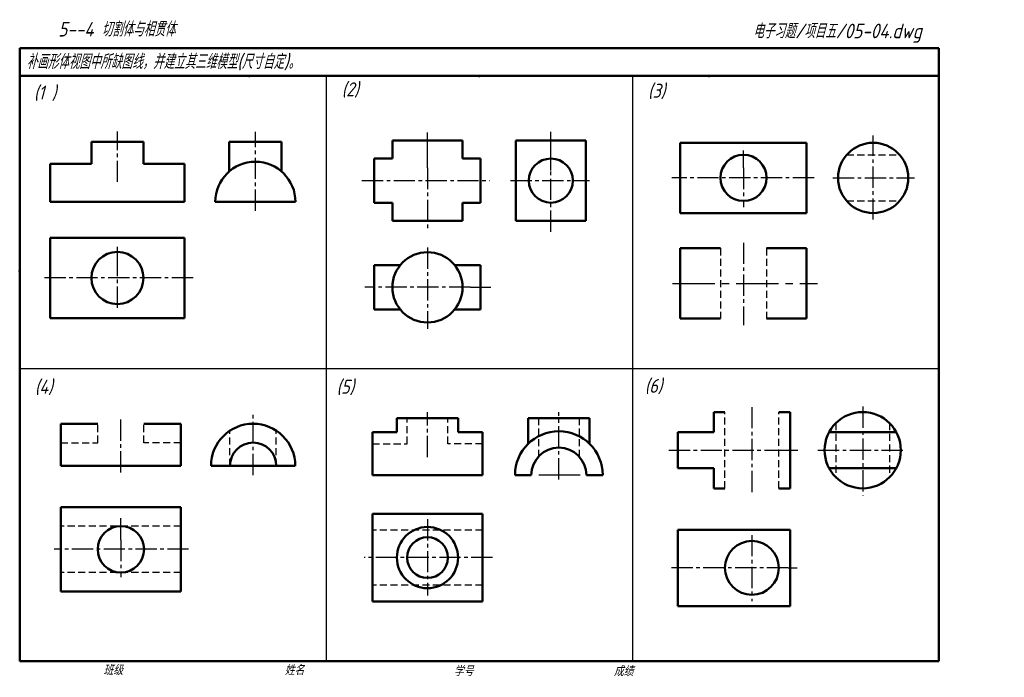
# Model space of a CAD drawing. Header units: millimetres. Extents: x 79 to 432, y 66 to 302.
import ezdxf

# ---------------------------------------------------------------- set-up
doc = ezdxf.new("R2010")
doc.units = ezdxf.units.MM
doc.header["$LTSCALE"] = 0.8
doc.linetypes.add('CENTER2', pattern=[28.575, 19.05, -3.175, 3.175, -3.175])
doc.linetypes.add('DASHED2', pattern=[9.525, 6.35, -3.175])
for name, color, linetype, lineweight in [('文字层', 227, 'Continuous', 20), ('点画线层', 3, 'CENTER2', 25), ('粗实线层', 7, 'Continuous', 50), ('虚线层', 2, 'DASHED2', 25)]:
    doc.layers.add(name, color=color, linetype=linetype, lineweight=lineweight)
doc.layers.add('细实线层', color=7, linetype='Continuous')
doc.styles.add('工程字体（斜）', font='gbeitc.shx', dxfattribs={"bigfont": 'gbcbig.shx'})
doc.styles.add('工程斜体', font='gbeitc.shx', dxfattribs={"bigfont": 'gbcbig.shx'})

msp = doc.modelspace()

# ---------------------------------------------------------------- linework, layer by layer
at = {"layer": '点画线层', "color": 7, "ltscale": 0.5}
for p, q in [((114, 244), (114, 262.1)), ((163.54, 233.65), (163.54, 261.95)), ((385.38, 230.49), (385.38, 260.64)), ((225.33, 249.05), (225.33, 226.86)), ((269.66, 226.11), (269.66, 248.13)), ((338.81, 249.05), (338.81, 234.98)), ((201.8, 244.47), (247.61, 244.47)), ((255.14, 244.47), (283.47, 244.47)), ((364.15, 245.45), (313.14, 245.45)), ((370.94, 245.45), (400.22, 245.45)), ((225.33, 220.49), (225.33, 191.29)), ((338.81, 222.21), (338.81, 192.6)), ((114, 198.81), (114, 213.43)), ((141.16, 209.54), (86.77, 209.54)), ((240.73, 206.19), (202.83, 206.19)), ((341.83, 163.21), (341.83, 131.8)), ((381.62, 163.39), (381.62, 131.49)), ((115.23, 139.72), (115.23, 159.8)), ((162.73, 138.82), (162.73, 160.81)), ((225.33, 145.23), (225.33, 161.38)), ((272.51, 137.27), (272.51, 161.35)), ((312.02, 147.74), (353.95, 147.74)), ((365.56, 147.74), (397.31, 147.74)), ((225.33, 122.99), (225.33, 95.6)), ((341.83, 117.3), (341.83, 93.61)), ((115.23, 115.52), (115.23, 102.18)), ((139.57, 112.17), (91.31, 112.17)), ((248.67, 109.2), (202.62, 109.2)), ((354.87, 105.5), (312.46, 105.5))]:
    msp.add_line(p, q, dxfattribs=at)
at = {"layer": '点画线层', "color": 7}
for p, q in [((225.33, 249.05), (225.33, 261.71)), ((269.66, 248.13), (269.66, 261.94)), ((338.81, 249.05), (338.81, 255.27)), ((114, 213.43), (114, 220.77)), ((240.73, 206.19), (248.11, 206.19)), ((313.3, 207.6), (365.43, 207.6)), ((353.95, 147.74), (358.33, 147.74)), ((115.23, 115.52), (115.23, 123.35)), ((354.87, 105.5), (358.1, 105.5))]:
    msp.add_line(p, q, dxfattribs=at)
at = {"layer": '粗实线层', "color": 7, "ltscale": 0.5}
for p, q in [((408.91, 292.03), (78.91, 292.03)), ((78.91, 292.03), (78.91, 282.03)), ((408.91, 282.03), (408.91, 292.03)), ((78.91, 282.03), (78.91, 72.03)), ((238.88, 282.03), (78.91, 282.03)), ((408.91, 282.03), (238.88, 282.03)), ((408.91, 72.03), (408.91, 282.03)), ((123.36, 258.46), (104.64, 258.46)), ((104.64, 258.46), (104.64, 250.54)), ((123.36, 250.54), (123.36, 258.46)), ((172.9, 258.46), (154.18, 258.46)), ((154.18, 258.46), (154.18, 247.8)), ((172.9, 258.46), (172.9, 247.8)), ((212.73, 258.87), (237.93, 258.87)), ((212.73, 252.39), (212.73, 258.87)), ((237.93, 252.39), (237.93, 258.87)), ((282.26, 258.87), (257.06, 258.87)), ((257.06, 258.87), (257.06, 230.07)), ((282.26, 230.07), (282.26, 258.87)), ((361.49, 258.05), (316.13, 258.05)), ((316.13, 258.05), (316.13, 232.85)), ((361.49, 232.85), (361.49, 258.05)), ((206.25, 252.39), (206.25, 236.55)), ((212.73, 252.39), (206.25, 252.39)), ((244.41, 252.39), (237.93, 252.39)), ((244.41, 252.39), (244.41, 236.55)), ((89.88, 236.86), (89.88, 250.54)), ((104.64, 250.54), (89.88, 250.54)), ((138.12, 250.54), (123.36, 250.54)), ((138.12, 236.86), (138.12, 250.54)), ((89.88, 236.86), (138.12, 236.86)), ((149.14, 236.86), (177.94, 236.86)), ((212.73, 236.55), (206.25, 236.55)), ((212.73, 230.07), (212.73, 236.55)), ((237.93, 230.07), (237.93, 236.55)), ((244.41, 236.55), (237.93, 236.55)), ((212.73, 230.07), (237.93, 230.07)), ((257.06, 230.07), (282.26, 230.07)), ((316.13, 232.85), (361.49, 232.85)), ((89.88, 223.94), (138.12, 223.94)), ((89.88, 195.14), (89.88, 223.94)), ((138.12, 223.94), (138.12, 195.14)), ((316.13, 220.2), (330.53, 220.2)), ((316.13, 195), (316.13, 220.2)), ((347.09, 220.2), (361.49, 220.2)), ((361.49, 220.2), (361.49, 195)), ((206.25, 214.11), (206.25, 198.27)), ((206.25, 214.11), (215.53, 214.11)), ((244.41, 214.11), (235.13, 214.11)), ((244.41, 214.11), (244.41, 198.27)), ((206.25, 198.27), (215.53, 198.27)), ((244.41, 198.27), (235.13, 198.27)), ((138.12, 195.14), (89.88, 195.14)), ((330.53, 195), (316.13, 195)), ((361.49, 195), (347.09, 195)), ((214.35, 159.29), (236.31, 159.29)), ((214.35, 154.17), (214.35, 159.29)), ((236.31, 154.17), (236.31, 159.29)), ((261.53, 159.29), (283.49, 159.29)), ((261.53, 159.29), (261.53, 150.07)), ((283.49, 159.29), (283.49, 150.07)), ((332.17, 161.43), (328.14, 161.43)), ((328.14, 154.18), (328.14, 161.43)), ((355.52, 161.43), (351.49, 161.43)), ((355.52, 161.43), (355.52, 134.05)), ((106.91, 157.25), (93.68, 157.25)), ((93.68, 157.25), (93.68, 142.13)), ((136.77, 157.25), (123.54, 157.25)), ((136.77, 142.13), (136.77, 157.25)), ((205.57, 138.8), (205.57, 154.17)), ((205.57, 154.17), (214.35, 154.17)), ((245.09, 154.17), (236.31, 154.17)), ((245.09, 138.8), (245.09, 154.17)), ((315.26, 141.3), (315.26, 154.18)), ((315.26, 154.18), (328.14, 154.18)), ((369.54, 154.18), (393.7, 154.18)), ((93.68, 142.13), (136.77, 142.13)), ((147.61, 142.13), (177.85, 142.13)), ((205.57, 138.8), (245.09, 138.8)), ((256.78, 138.8), (262.63, 138.8)), ((282.4, 138.8), (288.25, 138.8)), ((315.26, 141.3), (328.14, 141.3)), ((328.14, 141.3), (328.14, 134.05)), ((369.54, 141.3), (393.7, 141.3)), ((332.17, 134.05), (328.14, 134.05)), ((355.52, 134.05), (351.49, 134.05)), ((93.68, 127.29), (136.77, 127.29)), ((93.68, 97.05), (93.68, 127.29)), ((136.77, 127.29), (136.77, 97.05)), ((205.57, 124.94), (245.09, 124.94)), ((205.57, 93.46), (205.57, 124.94)), ((245.09, 124.94), (245.09, 93.46)), ((315.26, 91.81), (315.26, 119.19)), ((315.26, 119.19), (355.52, 119.19)), ((355.52, 119.19), (355.52, 91.81)), ((136.77, 97.05), (93.68, 97.05)), ((245.09, 93.46), (205.57, 93.46)), ((355.52, 91.81), (315.26, 91.81)), ((78.91, 72.03), (408.91, 72.03))]:
    msp.add_line(p, q, dxfattribs=at)
for centre, radius in [((385.38, 245.45), 12.6), ((269.66, 244.47), 7.92), ((338.81, 245.45), 8.28), ((114, 209.54), 9.36), ((225.33, 206.19), 12.6), ((381.62, 147.74), 13.69), ((115.23, 112.17), 8.32), ((225.33, 109.2), 10.98), ((225.33, 109.2), 7.32), ((341.83, 105.5), 9.66)]:
    msp.add_circle(centre, radius, dxfattribs=at)
for centre, radius in [((163.54, 236.86), 14.4), ((162.73, 142.13), 15.12), ((272.51, 138.8), 15.74), ((162.73, 142.13), 8.32), ((272.51, 138.8), 9.88)]:
    msp.add_arc(centre, radius, 0, 180, dxfattribs=at)
at = {"layer": '粗实线层', "color": 7}
for p in [(161.41, 282.03), (243.91, 282.03), (326.41, 282.03), (78.91, 212.03)]:
    msp.add_point(p, dxfattribs=at)
at = {"layer": '细实线层', "color": 7, "ltscale": 0.5}
for p, q in [((188.91, 282.03), (188.91, 72.03)), ((298.91, 282.03), (298.91, 72.03)), ((78.91, 177.03), (408.91, 177.03)), ((280.19, 138.8), (265.37, 138.8))]:
    msp.add_line(p, q, dxfattribs=at)
at = {"layer": '细实线层', "color": 7}
msp.add_point((78.91, 212.03), dxfattribs=at)
at = {"layer": '虚线层', "color": 7, "ltscale": 0.5}
for p, q in [((375.88, 253.73), (394.88, 253.73)), ((375.88, 237.17), (394.88, 237.17)), ((330.53, 220.2), (330.53, 195)), ((347.09, 220.2), (347.09, 195)), ((218.01, 150.07), (218.01, 159.29)), ((232.65, 150.07), (232.65, 159.29)), ((265.19, 159.29), (265.19, 145.44)), ((279.83, 159.29), (279.83, 145.44)), ((332.17, 134.05), (332.17, 161.43)), ((351.49, 134.05), (351.49, 161.43)), ((106.91, 150.44), (106.91, 157.25)), ((123.54, 150.44), (123.54, 157.25)), ((371.96, 157.44), (371.96, 138.05)), ((391.28, 157.44), (391.28, 138.05)), ((391.28, 157.44), (391.28, 138.05)), ((154.41, 142.13), (154.41, 154.76)), ((171.04, 142.13), (171.04, 154.76)), ((93.68, 150.44), (106.91, 150.44)), ((136.77, 150.44), (123.54, 150.44)), ((205.57, 150.07), (218.01, 150.07)), ((245.09, 150.07), (232.65, 150.07)), ((136.77, 120.49), (93.68, 120.49)), ((245.09, 119.08), (205.57, 119.08)), ((136.77, 103.86), (93.68, 103.86)), ((245.09, 99.32), (205.57, 99.32))]:
    msp.add_line(p, q, dxfattribs=at)

# ---------------------------------------------------------------- texts
at = {"layer": '文字层', "color": 7, "style": '工程字体（斜）'}
for s, p in [('班级', (108.94, 67.06)), ('姓名', (174.03, 67.04)), ('学号', (234.8, 66.66)), ('成绩', (292.23, 66.66))]:
    msp.add_text(s, height=3.5, dxfattribs=at).set_placement(p)
at = {"layer": '细实线层', "color": 7, "ltscale": 0.5}
for s, style, p in [('   5--4 切割体与相贯体  ', '工程字体（斜）', (84.19, 296.2)), ('电子习题/项目五/05-04.dwg', '工程斜体', (342.22, 295.56)), ('补画形体视图中所缺图线，并建立其三维模型(尺寸自定)。', '工程斜体', (81.38, 284.56))]:
    msp.add_text(s, height=5.25, dxfattribs=dict(at, style=style)).set_placement(p)
at = {"layer": '细实线层', "color": 7, "char_height": 5, "attachment_point": 1, "style": '工程斜体'}
for s, insert, width in [('(2)', (194.54, 279.76), 8.3995), ('(3)', (304.53, 279.23), 8.3995), ('(1 )', (84.01, 278.57), 8.3995), ('(4)', (84.34, 173), 14.5987), ('(5)', (192.7, 173), 8.3995), ('(6)', (303.36, 173.33), 8.3995)]:
    msp.add_mtext(s, dxfattribs=dict(at, insert=insert, width=width))

doc.saveas('drawing.dxf')
